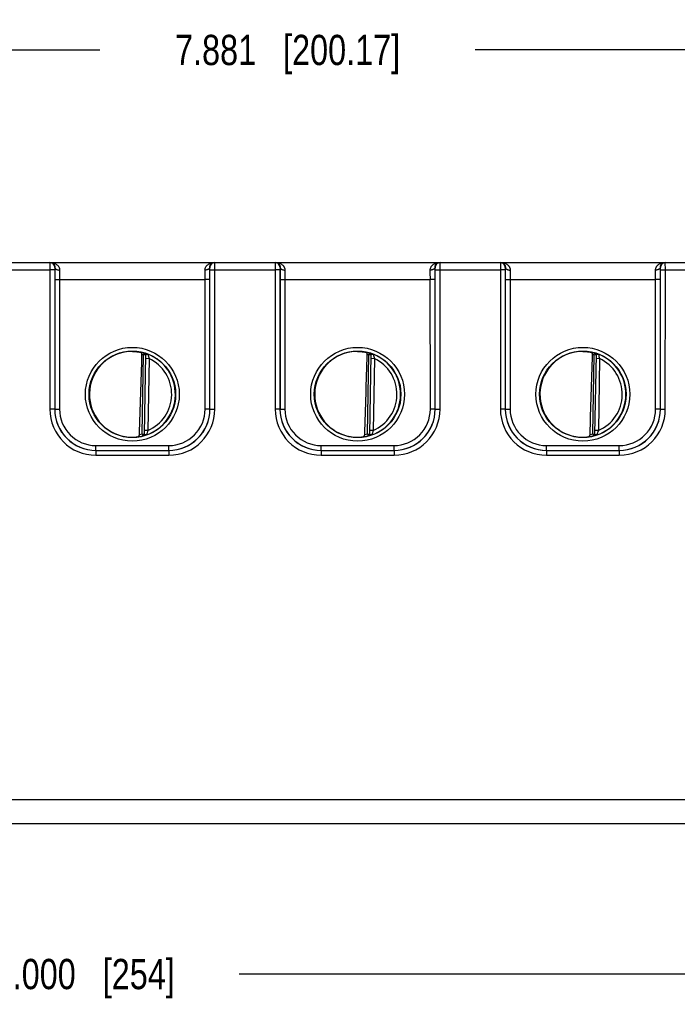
# Model space of a CAD drawing. Header units: inches. Extents: x 0 to 34, y 0 to 22.
# Tile 41 of 67: x 23.9 to 26.6, y 4.9 to 9. Entities that reach past the tile are written whole.
import ezdxf

# ---------------------------------------------------------------- set-up
doc = ezdxf.new("R2010")
doc.units = ezdxf.units.IN
doc.header["$LTSCALE"] = 1.87
doc.header["$MEASUREMENT"] = 0
doc.layers.get('0').update_dxf_attribs({"linetype": 'CONTINUOUS'})
doc.layers.add('DIMENSIONS', color=7, linetype='CONTINUOUS')
doc.styles.get("Standard").update_dxf_attribs({"font": 'txt', "width": 0.8})
doc.dimstyles.new('DIMSTYLE_1', dxfattribs={"dimtxt": 0.125, "dimasz": 0.18, "dimexe": 0.18, "dimexo": 0.0625, "dimgap": 0.09, "dimtad": 0, "dimtih": 1, "dimtoh": 1, "dimdec": 3, "dimzin": 4, "dimdsep": 46, "dimtxsty": 'STANDARD', "dimblk": '_FILLED', "dimblk1": '_FILLED', "dimblk2": '_FILLED', "dimcen": 0.09, "dimadec": 0, "dimazin": 0, "dimtp": 0.01, "dimtm": 0.01, "dimtfac": 1, "dimtdec": 3, "dimtofl": 0, "dimtmove": 0, "dimatfit": 3, "dimldrblk": '_FILLED', "dimfxl": 1, "dimtolj": 1, "dimtzin": 4, "dimarcsym": 0})

# ---------------------------------------------------------------- blocks, each defined once
blk = doc.blocks.new('_FILLED')
at = {"color": 0, "linetype": 'BYBLOCK'}
blk.add_solid([(0, 0), (-1, 0.174), (-1, -0.174)], dxfattribs=at)
blk = doc.blocks.new('*D4')
at = {"layer": 'DIMENSIONS', "color": 2, "linetype": 'CONTINUOUS'}
for p, q in [((18.8315, 6.2015), (18.8315, 4.8902)), ((28.8315, 6.2015), (28.8315, 4.8902)), ((18.8315, 5.0152), (23.4499, 5.0152)), ((28.8315, 5.0152), (24.7999, 5.0152))]:
    blk.add_line(p, q, dxfattribs=at)
at = {"layer": 'DIMENSIONS', "color": 2, "linetype": 'CONTINUOUS', "xscale": 0.18, "yscale": 0.18, "zscale": 0.18, "rotation": 180}
blk.add_blockref('_FILLED', (18.8315, 5.0152), dxfattribs=at)
at = {"layer": 'DIMENSIONS', "color": 2, "linetype": 'CONTINUOUS', "xscale": 0.18, "yscale": 0.18, "zscale": 0.18}
blk.add_blockref('_FILLED', (28.8315, 5.0152), dxfattribs=at)
at = {"layer": 'DIMENSIONS', "color": 2, "linetype": 'CONTINUOUS', "insert": (24.1249, 5.0777), "char_height": 0.125, "width": 1.225, "attachment_point": 2, "line_spacing_factor": 0.9}
blk.add_mtext('10.000{\\Ftxt.shx;\\W1.000000;\\H0.125000; }[254]', dxfattribs=at)
blk = doc.blocks.new('*D23')
at = {"layer": 'DIMENSIONS', "color": 2, "linetype": 'CONTINUOUS'}
for p, q in [((20.9508, 6.976), (20.9508, 8.9558)), ((28.8315, 6.3265), (28.8315, 8.9558)), ((20.9508, 8.8308), (24.2245, 8.8308)), ((28.8315, 8.8308), (25.7745, 8.8308))]:
    blk.add_line(p, q, dxfattribs=at)
at = {"layer": 'DIMENSIONS', "color": 2, "linetype": 'CONTINUOUS', "xscale": 0.18, "yscale": 0.18, "zscale": 0.18, "rotation": 180}
blk.add_blockref('_FILLED', (20.9508, 8.8308), dxfattribs=at)
at = {"layer": 'DIMENSIONS', "color": 2, "linetype": 'CONTINUOUS', "xscale": 0.18, "yscale": 0.18, "zscale": 0.18}
blk.add_blockref('_FILLED', (28.8315, 8.8308), dxfattribs=at)
at = {"layer": 'DIMENSIONS', "color": 2, "linetype": 'CONTINUOUS', "insert": (24.9995, 8.8933), "char_height": 0.125, "width": 1.425, "attachment_point": 2, "line_spacing_factor": 0.9}
blk.add_mtext('7.881{\\Ftxt.shx;\\W1.000000;\\H0.125000; }[200.17]', dxfattribs=at)

msp = doc.modelspace()

# ---------------------------------------------------------------- linework, layer by layer
at = {"color": 7, "linetype": 'CONTINUOUS'}
for p, q in [((20.9984, 7.953), (28.7725, 7.953)), ((24.0182, 7.953), (24.018, 7.9227)), ((24.0382, 7.933), (24.038, 7.9229)), ((24.0385, 7.933), (24.0382, 7.933)), ((24.6788, 7.933), (24.6785, 7.933)), ((24.679, 7.9229), (24.6788, 7.933)), ((24.699, 7.9227), (24.6988, 7.953)), ((24.9482, 7.953), (24.948, 7.9227)), ((24.9682, 7.933), (24.968, 7.9229)), ((24.9685, 7.933), (24.9682, 7.933)), ((25.6088, 7.933), (25.6085, 7.933)), ((25.609, 7.9229), (25.6088, 7.933)), ((25.629, 7.9227), (25.6288, 7.953)), ((25.8782, 7.953), (25.878, 7.9227)), ((25.8982, 7.933), (25.898, 7.9229)), ((25.8985, 7.933), (25.8982, 7.933)), ((26.5388, 7.933), (26.5385, 7.933)), ((26.539, 7.9229), (26.5388, 7.933)), ((26.559, 7.9227), (26.5588, 7.953)), ((23.769, 7.9227), (24.018, 7.9227)), ((24.038, 7.9229), (24.018, 7.9227)), ((24.018, 7.9227), (24.0181, 7.3474)), ((24.038, 7.9229), (24.0381, 7.3475)), ((24.6789, 7.3475), (24.679, 7.9229)), ((24.679, 7.9229), (24.699, 7.9227)), ((24.6989, 7.3474), (24.699, 7.9227)), ((24.699, 7.9227), (24.948, 7.9227)), ((24.968, 7.9229), (24.948, 7.9227)), ((24.948, 7.9227), (24.9481, 7.3474)), ((24.968, 7.9229), (24.9681, 7.3475)), ((25.6089, 7.3475), (25.609, 7.9229)), ((25.609, 7.9229), (25.629, 7.9227)), ((25.6289, 7.3474), (25.629, 7.9227)), ((25.629, 7.9227), (25.878, 7.9227)), ((25.898, 7.9229), (25.878, 7.9227)), ((25.878, 7.9227), (25.8781, 7.3474)), ((25.898, 7.9229), (25.8981, 7.3475)), ((26.5389, 7.3475), (26.539, 7.9229)), ((26.539, 7.9229), (26.559, 7.9227)), ((26.5589, 7.3474), (26.559, 7.9227)), ((26.559, 7.9227), (26.808, 7.9227)), ((24.0383, 7.8837), (24.0382, 7.3476)), ((24.0383, 7.8837), (24.0582, 7.8836)), ((24.0582, 7.8836), (24.0582, 7.3474)), ((24.0582, 7.8836), (24.6587, 7.8836)), ((24.6787, 7.8837), (24.6587, 7.8836)), ((24.6588, 7.3474), (24.6587, 7.8836)), ((24.6788, 7.3476), (24.6787, 7.8837)), ((24.9683, 7.8837), (24.9682, 7.3476)), ((24.9683, 7.8837), (24.9882, 7.8836)), ((24.9882, 7.8836), (24.9882, 7.3474)), ((24.9882, 7.8836), (25.5887, 7.8836)), ((25.6087, 7.8837), (25.5887, 7.8836)), ((25.5888, 7.3474), (25.5887, 7.8836)), ((25.6088, 7.3476), (25.6087, 7.8837)), ((25.8983, 7.8837), (25.8982, 7.3476)), ((25.8983, 7.8837), (25.9182, 7.8836)), ((25.9182, 7.8836), (26.5187, 7.8836)), ((25.9182, 7.8836), (25.9182, 7.3474)), ((26.5387, 7.8837), (26.5187, 7.8836)), ((26.5188, 7.3474), (26.5187, 7.8836)), ((26.5388, 7.3476), (26.5387, 7.8837)), ((24.3993, 7.2451), (24.4049, 7.5713)), ((24.4049, 7.5713), (24.4071, 7.5789)), ((24.4128, 7.5712), (24.4049, 7.5713)), ((24.4071, 7.5789), (24.4071, 7.5793)), ((24.4128, 7.5715), (24.4071, 7.2446)), ((24.4128, 7.5715), (24.413, 7.5722)), ((25.3293, 7.2451), (25.3349, 7.5713)), ((25.3349, 7.5713), (25.3371, 7.5789)), ((25.3428, 7.5712), (25.3349, 7.5713)), ((25.3371, 7.5789), (25.3371, 7.5793)), ((25.3428, 7.5715), (25.3371, 7.2446)), ((25.3428, 7.5715), (25.343, 7.5722)), ((26.2593, 7.2451), (26.2649, 7.5713)), ((26.2649, 7.5713), (26.2671, 7.5789)), ((26.2728, 7.5712), (26.2649, 7.5713)), ((26.2671, 7.5789), (26.2671, 7.5793)), ((26.2728, 7.5715), (26.2671, 7.2446)), ((26.2728, 7.5715), (26.273, 7.5722)), ((24.4276, 7.5561), (24.4126, 7.5564)), ((24.4276, 7.5561), (24.4224, 7.2595)), ((25.3576, 7.5561), (25.3426, 7.5564)), ((25.3576, 7.5561), (25.3524, 7.2595)), ((26.2876, 7.5561), (26.2726, 7.5564)), ((26.2876, 7.5561), (26.2824, 7.2595)), ((24.0381, 7.3475), (24.0181, 7.3474)), ((24.0381, 7.3475), (24.0382, 7.3476)), ((24.0382, 7.3476), (24.0582, 7.3474)), ((24.6788, 7.3476), (24.6588, 7.3474)), ((24.6789, 7.3475), (24.6788, 7.3476)), ((24.6789, 7.3475), (24.6989, 7.3474)), ((24.9681, 7.3475), (24.9481, 7.3474)), ((24.9681, 7.3475), (24.9682, 7.3476)), ((24.9682, 7.3476), (24.9882, 7.3474)), ((25.6088, 7.3476), (25.5888, 7.3474)), ((25.6089, 7.3475), (25.6088, 7.3476)), ((25.6089, 7.3475), (25.6289, 7.3474)), ((25.8981, 7.3475), (25.8781, 7.3474)), ((25.8981, 7.3475), (25.8982, 7.3476)), ((25.8982, 7.3476), (25.9182, 7.3474)), ((26.5388, 7.3476), (26.5188, 7.3474)), ((26.5389, 7.3475), (26.5388, 7.3476)), ((26.5389, 7.3475), (26.5589, 7.3474)), ((24.3993, 7.2451), (24.4071, 7.2449)), ((24.3993, 7.2451), (24.4012, 7.2374)), ((24.4011, 7.2371), (24.4012, 7.2374)), ((24.4224, 7.2595), (24.4074, 7.2597)), ((25.3293, 7.2451), (25.3371, 7.2449)), ((25.3293, 7.2451), (25.3312, 7.2374)), ((25.3311, 7.2371), (25.3312, 7.2374)), ((25.3524, 7.2595), (25.3374, 7.2597)), ((26.2593, 7.2451), (26.2671, 7.2449)), ((26.2593, 7.2451), (26.2612, 7.2374)), ((26.2611, 7.2371), (26.2612, 7.2374)), ((26.2824, 7.2595), (26.2674, 7.2597)), ((24.2081, 7.1776), (24.2081, 7.1974)), ((24.2081, 7.1974), (24.5089, 7.1974)), ((24.5089, 7.1776), (24.5089, 7.1974)), ((25.1381, 7.1974), (25.4389, 7.1974)), ((25.1381, 7.1776), (25.1381, 7.1974)), ((25.4389, 7.1776), (25.4389, 7.1974)), ((26.0681, 7.1974), (26.3689, 7.1974)), ((26.0681, 7.1776), (26.0681, 7.1974)), ((26.3689, 7.1776), (26.3689, 7.1974)), ((24.2081, 7.1776), (24.2081, 7.1776)), ((24.2081, 7.1776), (24.2081, 7.1574)), ((24.2081, 7.1776), (24.5089, 7.1776)), ((24.2081, 7.1776), (24.5089, 7.1776)), ((24.2081, 7.1574), (24.5089, 7.1574)), ((24.5089, 7.1776), (24.5089, 7.1574)), ((24.5089, 7.1776), (24.5089, 7.1776)), ((25.1381, 7.1776), (25.4389, 7.1776)), ((25.1381, 7.1776), (25.4389, 7.1776)), ((25.1381, 7.1776), (25.1381, 7.1776)), ((25.1381, 7.1776), (25.1381, 7.1574)), ((25.1381, 7.1574), (25.4389, 7.1574)), ((25.4389, 7.1776), (25.4389, 7.1776)), ((25.4389, 7.1776), (25.4389, 7.1574)), ((26.0681, 7.1776), (26.3689, 7.1776)), ((26.0681, 7.1776), (26.3689, 7.1776)), ((26.0681, 7.1776), (26.0681, 7.1776)), ((26.0681, 7.1776), (26.0681, 7.1574)), ((26.0681, 7.1574), (26.3689, 7.1574)), ((26.3689, 7.1776), (26.3689, 7.1776)), ((26.3689, 7.1776), (26.3689, 7.1574)), ((28.7222, 5.7341), (18.9407, 5.7341)), ((28.7222, 5.635), (18.9407, 5.635))]:
    msp.add_line(p, q, dxfattribs=at)
for centre, radius in [((24.3585, 7.4091), 0.1937), ((25.2885, 7.4091), 0.1937), ((26.2185, 7.4091), 0.1937), ((24.3585, 7.4089), 0.1787), ((25.2885, 7.4089), 0.1787), ((26.2185, 7.4089), 0.1787)]:
    msp.add_circle(centre, radius, dxfattribs=at)
for centre, radius, start, end in [((24.0182, 7.933), 0.02, 359.9953, 89.995), ((28.4359, 7.8847), 4.3977, 179.3713, 180.0125), ((20.2811, 7.8847), 4.3977, 359.9875, 0.6287), ((24.6988, 7.933), 0.02, 90.005, 180.0047), ((24.9482, 7.933), 0.02, 359.9953, 89.995), ((29.3659, 7.8847), 4.3977, 179.3713, 180.0125), ((21.2111, 7.8847), 4.3977, 359.9875, 0.6287), ((25.6288, 7.933), 0.02, 90.005, 180.0047), ((25.8782, 7.933), 0.02, 359.9953, 89.995), ((30.2959, 7.8847), 4.3977, 179.3713, 180.0125), ((22.1411, 7.8847), 4.3977, 359.9875, 0.6287), ((26.5588, 7.933), 0.02, 90.005, 180.0047), ((26.7187, 7.8843), 2.6605, 179.1916, 180.016), ((21.9983, 7.8843), 2.6605, 359.984, 0.8084), ((27.6487, 7.8843), 2.6605, 179.1916, 180.016), ((22.9283, 7.8843), 2.6605, 359.984, 0.8084), ((28.5787, 7.8843), 2.6605, 179.1916, 180.016), ((23.8583, 7.8843), 2.6605, 359.984, 0.8084), ((24.3576, 7.416), 0.1701, 89.6908, 97.6004), ((-99.8452, 11.2804), 124.2988, 358.138489, 358.290845), ((24.3585, 7.409), 0.1768, 74.0306, 78.9352), ((24.3585, 7.409), 0.1689, 74.0306, 76.3334), ((24.405, 7.5717), 0.00787, 359.0044, 74.0712), ((24.405, 7.5713), 0.00786, 359.0013, 74.0392), ((24.3585, 7.409), 0.1776, 289.2016, 68.7985), ((24.7057, 7.6394), 0.2903, 192.9249, 196.6783), ((25.2876, 7.416), 0.1701, 89.6908, 97.6004), ((-98.9152, 11.2804), 124.2988, 358.138489, 358.290845), ((25.2885, 7.409), 0.1768, 74.0306, 78.9352), ((25.2885, 7.409), 0.1689, 74.0306, 76.3334), ((25.335, 7.5717), 0.00787, 359.0044, 74.0712), ((25.335, 7.5713), 0.00786, 359.0013, 74.0392), ((25.2885, 7.409), 0.1776, 289.2016, 68.7985), ((25.6357, 7.6394), 0.2903, 192.9249, 196.6783), ((26.2176, 7.416), 0.1701, 89.6908, 97.6004), ((-97.9852, 11.2804), 124.2988, 358.138489, 358.290845), ((26.2185, 7.409), 0.1768, 74.0306, 78.9352), ((26.2185, 7.409), 0.1689, 74.0306, 76.3334), ((26.265, 7.5717), 0.00787, 359.0044, 74.0712), ((26.265, 7.5713), 0.00786, 359.0013, 74.0392), ((26.2185, 7.409), 0.1776, 289.2016, 68.7985), ((26.5657, 7.6394), 0.2903, 192.9249, 196.6783), ((24.3585, 7.409), 0.1626, 293.1447, 64.8553), ((25.2885, 7.409), 0.1626, 293.1447, 64.8553), ((26.2185, 7.409), 0.1626, 293.1447, 64.8553), ((24.2081, 7.3474), 0.19, 180.0122, 270.0065), ((24.2081, 7.3476), 0.17, 180.011, 270.01), ((24.2081, 7.3476), 0.17, 179.9858, 269.9977), ((24.2081, 7.3474), 0.15, 179.9812, 270.0002), ((24.5088, 7.3476), 0.17, 270.0023, 0.0142), ((24.5089, 7.3476), 0.17, 269.99, 359.989), ((24.5089, 7.3474), 0.19, 269.9934, 359.9878), ((24.5089, 7.3474), 0.15, 269.9998, 0.0188), ((25.1381, 7.3474), 0.19, 180.0122, 270.0065), ((25.1381, 7.3476), 0.17, 180.011, 270.01), ((25.1381, 7.3476), 0.17, 179.9858, 269.9977), ((25.1381, 7.3474), 0.15, 179.9812, 270.0002), ((25.4388, 7.3476), 0.17, 270.0023, 0.0142), ((25.4389, 7.3476), 0.17, 269.99, 359.989), ((25.4389, 7.3474), 0.19, 269.9934, 359.9878), ((25.4389, 7.3474), 0.15, 269.9998, 0.0188), ((26.0681, 7.3474), 0.19, 180.0122, 270.0065), ((26.0681, 7.3476), 0.17, 180.011, 270.01), ((26.0681, 7.3476), 0.17, 179.9858, 269.9977), ((26.0681, 7.3474), 0.15, 179.9812, 270.0002), ((26.3688, 7.3476), 0.17, 270.0023, 0.0142), ((26.3689, 7.3476), 0.17, 269.99, 359.989), ((26.3689, 7.3474), 0.19, 269.9934, 359.9878), ((26.3689, 7.3474), 0.15, 269.9998, 0.0188), ((24.3585, 7.409), 0.1768, 277.0061, 283.9694), ((24.3585, 7.409), 0.1689, 280.096, 283.9695), ((24.3992, 7.2447), 0.00787, 283.9293, 358.9961), ((24.3993, 7.2451), 0.00786, 283.9615, 358.9987), ((24.6975, 7.1665), 0.2904, 161.3219, 165.0747), ((25.2885, 7.409), 0.1768, 277.0061, 283.9694), ((25.2885, 7.409), 0.1689, 280.096, 283.9695), ((25.3292, 7.2447), 0.00787, 283.9293, 358.9961), ((25.3293, 7.2451), 0.00786, 283.9615, 358.9987), ((25.6275, 7.1665), 0.2904, 161.3219, 165.0747), ((26.2185, 7.409), 0.1768, 277.0061, 283.9694), ((26.2185, 7.409), 0.1689, 280.096, 283.9695), ((26.2592, 7.2447), 0.00787, 283.9293, 358.9961), ((26.2593, 7.2451), 0.00786, 283.9615, 358.9987), ((26.5575, 7.1665), 0.2904, 161.3219, 165.0747), ((24.3573, 7.4019), 0.1699, 260.3962, 270.3988), ((24.3574, 7.3979), 0.1659, 270.3796, 277.8481), ((25.2873, 7.4019), 0.1699, 260.3962, 270.3988), ((25.2874, 7.3979), 0.1659, 270.3796, 277.8481), ((26.2173, 7.4019), 0.1699, 260.3962, 270.3988), ((26.2174, 7.3979), 0.1659, 270.3796, 277.8481)]:
    msp.add_arc(centre, radius, start, end, dxfattribs=at)
for centre in [(24.3585, 7.409), (25.2885, 7.409), (26.2185, 7.409)]:
    msp.add_ellipse(centre, major_axis=(0, 0.1771), ratio=1, start_param=0.132587, end_param=2.974099, dxfattribs=at)
for points, knots in [([(24.0198, 7.953), (24.022, 7.953), (24.0263, 7.9527), (24.0326, 7.9514), (24.0388, 7.9492), (24.0446, 7.946), (24.049, 7.9426), (24.0522, 7.9392), (24.0543, 7.9364), (24.0561, 7.9332), (24.0575, 7.9297), (24.0583, 7.9259), (24.0585, 7.9232), (24.0585, 7.9218)], [0, 0, 0, 0, 0.116927, 0.234264, 0.352492, 0.472276, 0.594644, 0.657363, 0.721434, 0.787237, 0.855246, 0.925985, 1, 1, 1, 1]), ([(24.0198, 7.953), (24.0208, 7.953), (24.0229, 7.9528), (24.0259, 7.952), (24.0289, 7.9506), (24.0317, 7.9487), (24.0343, 7.946), (24.0361, 7.9432), (24.0373, 7.9406), (24.038, 7.9383), (24.0385, 7.9357), (24.0385, 7.9339), (24.0385, 7.933)], [0, 0, 0, 0, 0.100524, 0.202694, 0.308248, 0.419344, 0.538763, 0.670474, 0.742842, 0.820864, 0.905971, 1, 1, 1, 1]), ([(24.0385, 7.933), (24.0385, 7.9326), (24.0386, 7.9319), (24.0389, 7.9308), (24.0394, 7.9297), (24.0404, 7.9283), (24.0416, 7.9271), (24.0432, 7.9259), (24.045, 7.9248), (24.0475, 7.9237), (24.051, 7.9227), (24.0547, 7.922), (24.0572, 7.9219), (24.0585, 7.9218)], [0, 0, 0, 0, 0.04377, 0.088644, 0.135389, 0.184651, 0.292195, 0.351055, 0.413274, 0.547084, 0.691658, 0.843873, 1, 1, 1, 1]), ([(24.6585, 7.9218), (24.6584, 7.9232), (24.6586, 7.9259), (24.6595, 7.9297), (24.6609, 7.9332), (24.6627, 7.9364), (24.6648, 7.9392), (24.6679, 7.9426), (24.6723, 7.946), (24.6782, 7.9492), (24.6844, 7.9514), (24.6907, 7.9527), (24.695, 7.953), (24.6972, 7.953)], [0, 0, 0, 0, 0.074015, 0.144754, 0.212763, 0.278566, 0.342637, 0.405356, 0.527724, 0.647508, 0.765736, 0.883073, 1, 1, 1, 1]), ([(24.6785, 7.933), (24.6784, 7.9326), (24.6784, 7.9319), (24.678, 7.9308), (24.6775, 7.9297), (24.6766, 7.9283), (24.6753, 7.9271), (24.6738, 7.9259), (24.672, 7.9248), (24.6694, 7.9237), (24.666, 7.9227), (24.6623, 7.922), (24.6598, 7.9219), (24.6585, 7.9218)], [0, 0, 0, 0, 0.04377, 0.088644, 0.135389, 0.184652, 0.292196, 0.351056, 0.413276, 0.547086, 0.691659, 0.843874, 1, 1, 1, 1]), ([(24.6785, 7.933), (24.6784, 7.9339), (24.6785, 7.9357), (24.679, 7.9383), (24.6797, 7.9406), (24.6809, 7.9432), (24.6827, 7.946), (24.6853, 7.9487), (24.6881, 7.9506), (24.691, 7.952), (24.6941, 7.9528), (24.6961, 7.953), (24.6972, 7.953)], [0, 0, 0, 0, 0.094029, 0.179136, 0.257158, 0.329526, 0.461237, 0.580656, 0.691752, 0.797306, 0.899476, 1, 1, 1, 1]), ([(24.9498, 7.953), (24.952, 7.953), (24.9563, 7.9527), (24.9626, 7.9514), (24.9688, 7.9492), (24.9746, 7.946), (24.979, 7.9426), (24.9822, 7.9392), (24.9843, 7.9364), (24.9861, 7.9332), (24.9875, 7.9297), (24.9883, 7.9259), (24.9885, 7.9232), (24.9885, 7.9218)], [0, 0, 0, 0, 0.116927, 0.234264, 0.352492, 0.472276, 0.594644, 0.657363, 0.721434, 0.787237, 0.855246, 0.925985, 1, 1, 1, 1]), ([(24.9498, 7.953), (24.9508, 7.953), (24.9529, 7.9528), (24.9559, 7.952), (24.9589, 7.9506), (24.9617, 7.9487), (24.9643, 7.946), (24.9661, 7.9432), (24.9673, 7.9406), (24.968, 7.9383), (24.9685, 7.9357), (24.9685, 7.9339), (24.9685, 7.933)], [0, 0, 0, 0, 0.100524, 0.202694, 0.308248, 0.419344, 0.538763, 0.670474, 0.742842, 0.820864, 0.905971, 1, 1, 1, 1]), ([(24.9685, 7.933), (24.9685, 7.9326), (24.9686, 7.9319), (24.9689, 7.9308), (24.9694, 7.9297), (24.9704, 7.9283), (24.9716, 7.9271), (24.9732, 7.9259), (24.975, 7.9248), (24.9775, 7.9237), (24.981, 7.9227), (24.9847, 7.922), (24.9872, 7.9219), (24.9885, 7.9218)], [0, 0, 0, 0, 0.04377, 0.088644, 0.135389, 0.184651, 0.292195, 0.351055, 0.413274, 0.547084, 0.691658, 0.843873, 1, 1, 1, 1]), ([(25.5885, 7.9218), (25.5884, 7.9232), (25.5886, 7.9259), (25.5895, 7.9297), (25.5909, 7.9332), (25.5927, 7.9364), (25.5948, 7.9392), (25.5979, 7.9426), (25.6023, 7.946), (25.6082, 7.9492), (25.6144, 7.9514), (25.6207, 7.9527), (25.625, 7.953), (25.6272, 7.953)], [0, 0, 0, 0, 0.074015, 0.144754, 0.212763, 0.278566, 0.342637, 0.405356, 0.527724, 0.647508, 0.765736, 0.883073, 1, 1, 1, 1]), ([(25.6085, 7.933), (25.6084, 7.9326), (25.6084, 7.9319), (25.608, 7.9308), (25.6075, 7.9297), (25.6066, 7.9283), (25.6053, 7.9271), (25.6038, 7.9259), (25.602, 7.9248), (25.5994, 7.9237), (25.596, 7.9227), (25.5923, 7.922), (25.5898, 7.9219), (25.5885, 7.9218)], [0, 0, 0, 0, 0.04377, 0.088644, 0.135389, 0.184652, 0.292196, 0.351056, 0.413276, 0.547086, 0.691659, 0.843874, 1, 1, 1, 1]), ([(25.6085, 7.933), (25.6084, 7.9339), (25.6085, 7.9357), (25.609, 7.9383), (25.6097, 7.9406), (25.6109, 7.9432), (25.6127, 7.946), (25.6153, 7.9487), (25.6181, 7.9506), (25.621, 7.952), (25.6241, 7.9528), (25.6261, 7.953), (25.6272, 7.953)], [0, 0, 0, 0, 0.094029, 0.179136, 0.257158, 0.329526, 0.461237, 0.580656, 0.691752, 0.797306, 0.899476, 1, 1, 1, 1]), ([(25.8798, 7.953), (25.882, 7.953), (25.8863, 7.9527), (25.8926, 7.9514), (25.8988, 7.9492), (25.9046, 7.946), (25.909, 7.9426), (25.9122, 7.9392), (25.9143, 7.9364), (25.9161, 7.9332), (25.9175, 7.9297), (25.9183, 7.9259), (25.9185, 7.9232), (25.9185, 7.9218)], [0, 0, 0, 0, 0.116927, 0.234264, 0.352492, 0.472276, 0.594644, 0.657363, 0.721434, 0.787237, 0.855246, 0.925985, 1, 1, 1, 1]), ([(25.8798, 7.953), (25.8808, 7.953), (25.8829, 7.9528), (25.8859, 7.952), (25.8889, 7.9506), (25.8917, 7.9487), (25.8943, 7.946), (25.8961, 7.9432), (25.8973, 7.9406), (25.898, 7.9383), (25.8985, 7.9357), (25.8985, 7.9339), (25.8985, 7.933)], [0, 0, 0, 0, 0.100524, 0.202694, 0.308248, 0.419344, 0.538763, 0.670474, 0.742842, 0.820864, 0.905971, 1, 1, 1, 1]), ([(25.8985, 7.933), (25.8985, 7.9326), (25.8986, 7.9319), (25.8989, 7.9308), (25.8994, 7.9297), (25.9004, 7.9283), (25.9016, 7.9271), (25.9032, 7.9259), (25.905, 7.9248), (25.9075, 7.9237), (25.911, 7.9227), (25.9147, 7.922), (25.9172, 7.9219), (25.9185, 7.9218)], [0, 0, 0, 0, 0.04377, 0.088644, 0.135389, 0.184651, 0.292195, 0.351055, 0.413274, 0.547084, 0.691658, 0.843873, 1, 1, 1, 1]), ([(26.5185, 7.9218), (26.5184, 7.9232), (26.5186, 7.9259), (26.5195, 7.9297), (26.5209, 7.9332), (26.5227, 7.9364), (26.5248, 7.9392), (26.5279, 7.9426), (26.5323, 7.946), (26.5382, 7.9492), (26.5444, 7.9514), (26.5507, 7.9527), (26.555, 7.953), (26.5572, 7.953)], [0, 0, 0, 0, 0.074015, 0.144754, 0.212763, 0.278566, 0.342637, 0.405356, 0.527724, 0.647508, 0.765736, 0.883073, 1, 1, 1, 1]), ([(26.5385, 7.933), (26.5384, 7.9326), (26.5384, 7.9319), (26.538, 7.9308), (26.5375, 7.9297), (26.5366, 7.9283), (26.5353, 7.9271), (26.5338, 7.9259), (26.532, 7.9248), (26.5294, 7.9237), (26.526, 7.9227), (26.5223, 7.922), (26.5198, 7.9219), (26.5185, 7.9218)], [0, 0, 0, 0, 0.04377, 0.088644, 0.135389, 0.184652, 0.292196, 0.351056, 0.413276, 0.547086, 0.691659, 0.843874, 1, 1, 1, 1]), ([(26.5385, 7.933), (26.5384, 7.9339), (26.5385, 7.9357), (26.539, 7.9383), (26.5397, 7.9406), (26.5409, 7.9432), (26.5427, 7.946), (26.5453, 7.9487), (26.5481, 7.9506), (26.551, 7.952), (26.5541, 7.9528), (26.5561, 7.953), (26.5572, 7.953)], [0, 0, 0, 0, 0.094029, 0.179136, 0.257158, 0.329526, 0.461237, 0.580656, 0.691752, 0.797306, 0.899476, 1, 1, 1, 1]), ([(24.3585, 7.5861), (24.3646, 7.5861), (24.3736, 7.5855), (24.3848, 7.5839), (24.39, 7.5829), (24.3924, 7.5824)], [0, 0, 0, 0, 0.540764, 0.782455, 1, 1, 1, 1]), ([(24.3984, 7.5731), (24.3984, 7.5737), (24.3983, 7.5749), (24.398, 7.5766), (24.3974, 7.5781), (24.3967, 7.5795), (24.3958, 7.5806), (24.3948, 7.5815), (24.3936, 7.5821), (24.3928, 7.5823), (24.3924, 7.5824)], [0, 0, 0, 0, 0.151945, 0.297858, 0.434491, 0.561092, 0.678663, 0.78927, 0.895503, 1, 1, 1, 1]), ([(24.4071, 7.5793), (24.4071, 7.5793), (24.4071, 7.5793), (24.4072, 7.5793), (24.4072, 7.5793), (24.4072, 7.5793), (24.4073, 7.5793), (24.4073, 7.5793), (24.4074, 7.5792), (24.4076, 7.5792), (24.4078, 7.5792), (24.408, 7.5791), (24.4084, 7.579), (24.409, 7.5789), (24.4097, 7.5787), (24.4106, 7.5785), (24.4116, 7.5782), (24.4127, 7.5779), (24.4139, 7.5775), (24.4152, 7.5771), (24.4171, 7.5765), (24.4196, 7.5757), (24.4216, 7.5749), (24.4227, 7.5745)], [0, 0, 0, 0, 0.001404, 0.002843, 0.004839, 0.007404, 0.01054, 0.014248, 0.018526, 0.028779, 0.041272, 0.055971, 0.072839, 0.11291, 0.16113, 0.217103, 0.280424, 0.350683, 0.427459, 0.510323, 0.598833, 0.79098, 1, 1, 1, 1]), ([(24.413, 7.5722), (24.4131, 7.5723), (24.4133, 7.5725), (24.4136, 7.5728), (24.414, 7.573), (24.4145, 7.5733), (24.415, 7.5735), (24.4159, 7.5739), (24.417, 7.5742), (24.4184, 7.5746), (24.4196, 7.5748), (24.4206, 7.5748), (24.4213, 7.5748), (24.422, 7.5747), (24.4225, 7.5746), (24.4227, 7.5745)], [0, 0, 0, 0, 0.037232, 0.07957, 0.127364, 0.180442, 0.238358, 0.300507, 0.434623, 0.576385, 0.719623, 0.790537, 0.860462, 0.929683, 1, 1, 1, 1]), ([(25.2885, 7.5861), (25.2946, 7.5861), (25.3036, 7.5855), (25.3148, 7.5839), (25.32, 7.5829), (25.3224, 7.5824)], [0, 0, 0, 0, 0.540764, 0.782455, 1, 1, 1, 1]), ([(25.3284, 7.5731), (25.3284, 7.5737), (25.3283, 7.5749), (25.328, 7.5766), (25.3274, 7.5781), (25.3267, 7.5795), (25.3258, 7.5806), (25.3248, 7.5815), (25.3236, 7.5821), (25.3228, 7.5823), (25.3224, 7.5824)], [0, 0, 0, 0, 0.151945, 0.297858, 0.434491, 0.561092, 0.678663, 0.78927, 0.895503, 1, 1, 1, 1]), ([(25.3371, 7.5793), (25.3371, 7.5793), (25.3371, 7.5793), (25.3372, 7.5793), (25.3372, 7.5793), (25.3372, 7.5793), (25.3373, 7.5793), (25.3373, 7.5793), (25.3374, 7.5792), (25.3376, 7.5792), (25.3378, 7.5792), (25.338, 7.5791), (25.3384, 7.579), (25.339, 7.5789), (25.3397, 7.5787), (25.3406, 7.5785), (25.3416, 7.5782), (25.3427, 7.5779), (25.3439, 7.5775), (25.3452, 7.5771), (25.3471, 7.5765), (25.3496, 7.5757), (25.3516, 7.5749), (25.3527, 7.5745)], [0, 0, 0, 0, 0.001404, 0.002843, 0.004839, 0.007404, 0.01054, 0.014248, 0.018526, 0.028779, 0.041272, 0.055971, 0.072839, 0.11291, 0.16113, 0.217103, 0.280424, 0.350683, 0.427459, 0.510323, 0.598833, 0.79098, 1, 1, 1, 1]), ([(25.343, 7.5722), (25.3431, 7.5723), (25.3433, 7.5725), (25.3436, 7.5728), (25.344, 7.573), (25.3445, 7.5733), (25.345, 7.5735), (25.3459, 7.5739), (25.347, 7.5742), (25.3484, 7.5746), (25.3496, 7.5748), (25.3506, 7.5748), (25.3513, 7.5748), (25.352, 7.5747), (25.3525, 7.5746), (25.3527, 7.5745)], [0, 0, 0, 0, 0.037232, 0.07957, 0.127364, 0.180442, 0.238358, 0.300507, 0.434623, 0.576385, 0.719623, 0.790537, 0.860462, 0.929683, 1, 1, 1, 1]), ([(26.2185, 7.5861), (26.2246, 7.5861), (26.2336, 7.5855), (26.2448, 7.5839), (26.25, 7.5829), (26.2524, 7.5824)], [0, 0, 0, 0, 0.540764, 0.782455, 1, 1, 1, 1]), ([(26.2584, 7.5731), (26.2584, 7.5737), (26.2583, 7.5749), (26.258, 7.5766), (26.2574, 7.5781), (26.2567, 7.5795), (26.2558, 7.5806), (26.2548, 7.5815), (26.2536, 7.5821), (26.2528, 7.5823), (26.2524, 7.5824)], [0, 0, 0, 0, 0.151945, 0.297858, 0.434491, 0.561092, 0.678663, 0.78927, 0.895503, 1, 1, 1, 1]), ([(26.2671, 7.5793), (26.2671, 7.5793), (26.2671, 7.5793), (26.2672, 7.5793), (26.2672, 7.5793), (26.2672, 7.5793), (26.2673, 7.5793), (26.2673, 7.5793), (26.2674, 7.5792), (26.2676, 7.5792), (26.2678, 7.5792), (26.268, 7.5791), (26.2684, 7.579), (26.269, 7.5789), (26.2697, 7.5787), (26.2706, 7.5785), (26.2716, 7.5782), (26.2727, 7.5779), (26.2739, 7.5775), (26.2752, 7.5771), (26.2771, 7.5765), (26.2796, 7.5757), (26.2816, 7.5749), (26.2827, 7.5745)], [0, 0, 0, 0, 0.001404, 0.002843, 0.004839, 0.007404, 0.01054, 0.014248, 0.018526, 0.028779, 0.041272, 0.055971, 0.072839, 0.11291, 0.16113, 0.217103, 0.280424, 0.350683, 0.427459, 0.510323, 0.598833, 0.79098, 1, 1, 1, 1]), ([(26.273, 7.5722), (26.2731, 7.5723), (26.2733, 7.5725), (26.2736, 7.5728), (26.274, 7.573), (26.2745, 7.5733), (26.275, 7.5735), (26.2759, 7.5739), (26.277, 7.5742), (26.2784, 7.5746), (26.2796, 7.5748), (26.2806, 7.5748), (26.2813, 7.5748), (26.282, 7.5747), (26.2825, 7.5746), (26.2827, 7.5745)], [0, 0, 0, 0, 0.037232, 0.07957, 0.127364, 0.180442, 0.238358, 0.300507, 0.434623, 0.576385, 0.719623, 0.790537, 0.860462, 0.929683, 1, 1, 1, 1]), ([(24.38, 7.2335), (24.3805, 7.2336), (24.3815, 7.2338), (24.3829, 7.2343), (24.3842, 7.2351), (24.3854, 7.2362), (24.3865, 7.2375), (24.3873, 7.239), (24.3879, 7.2408), (24.3881, 7.242), (24.3881, 7.2427)], [0, 0, 0, 0, 0.111956, 0.224128, 0.338233, 0.456366, 0.580677, 0.712906, 0.853459, 1, 1, 1, 1]), ([(24.4169, 7.2413), (24.4158, 7.2409), (24.4137, 7.2402), (24.4112, 7.2395), (24.4093, 7.2389), (24.408, 7.2386), (24.4068, 7.2383), (24.4057, 7.238), (24.4047, 7.2377), (24.4038, 7.2375), (24.403, 7.2374), (24.4024, 7.2372), (24.4021, 7.2372), (24.4018, 7.2371), (24.4016, 7.2371), (24.4015, 7.2371), (24.4014, 7.2371), (24.4013, 7.2371), (24.4013, 7.2371), (24.4012, 7.2371), (24.4012, 7.2371), (24.4012, 7.2371), (24.4011, 7.2371), (24.4011, 7.2371)], [0, 0, 0, 0, 0.209021, 0.401167, 0.489677, 0.572541, 0.649317, 0.719576, 0.782897, 0.83887, 0.88709, 0.927161, 0.944029, 0.958728, 0.971221, 0.981474, 0.985752, 0.98946, 0.992596, 0.995161, 0.997157, 0.998597, 1, 1, 1, 1]), ([(24.4169, 7.2413), (24.4166, 7.2412), (24.4161, 7.2411), (24.4153, 7.241), (24.4145, 7.241), (24.4134, 7.2412), (24.412, 7.2415), (24.4108, 7.2419), (24.4098, 7.2423), (24.4092, 7.2426), (24.4086, 7.2429), (24.4081, 7.2432), (24.4077, 7.2435), (24.4074, 7.2438), (24.4072, 7.2441), (24.4071, 7.2444), (24.4071, 7.2445), (24.4071, 7.2446)], [0, 0, 0, 0, 0.074045, 0.147074, 0.221134, 0.296249, 0.447289, 0.594183, 0.663358, 0.728285, 0.788055, 0.841916, 0.889393, 0.930575, 0.966529, 0.983356, 1, 1, 1, 1]), ([(25.31, 7.2335), (25.3105, 7.2336), (25.3115, 7.2338), (25.3129, 7.2343), (25.3142, 7.2351), (25.3154, 7.2362), (25.3165, 7.2375), (25.3173, 7.239), (25.3179, 7.2408), (25.3181, 7.242), (25.3181, 7.2427)], [0, 0, 0, 0, 0.111956, 0.224128, 0.338233, 0.456366, 0.580677, 0.712906, 0.853459, 1, 1, 1, 1]), ([(25.3469, 7.2413), (25.3458, 7.2409), (25.3437, 7.2402), (25.3412, 7.2395), (25.3393, 7.2389), (25.338, 7.2386), (25.3368, 7.2383), (25.3357, 7.238), (25.3347, 7.2377), (25.3338, 7.2375), (25.333, 7.2374), (25.3324, 7.2372), (25.3321, 7.2372), (25.3318, 7.2371), (25.3316, 7.2371), (25.3315, 7.2371), (25.3314, 7.2371), (25.3313, 7.2371), (25.3313, 7.2371), (25.3312, 7.2371), (25.3312, 7.2371), (25.3312, 7.2371), (25.3311, 7.2371), (25.3311, 7.2371)], [0, 0, 0, 0, 0.209021, 0.401167, 0.489677, 0.572541, 0.649317, 0.719576, 0.782897, 0.83887, 0.88709, 0.927161, 0.944029, 0.958728, 0.971221, 0.981474, 0.985752, 0.98946, 0.992596, 0.995161, 0.997157, 0.998597, 1, 1, 1, 1]), ([(25.3469, 7.2413), (25.3466, 7.2412), (25.3461, 7.2411), (25.3453, 7.241), (25.3445, 7.241), (25.3434, 7.2412), (25.342, 7.2415), (25.3408, 7.2419), (25.3398, 7.2423), (25.3392, 7.2426), (25.3386, 7.2429), (25.3381, 7.2432), (25.3377, 7.2435), (25.3374, 7.2438), (25.3372, 7.2441), (25.3371, 7.2444), (25.3371, 7.2445), (25.3371, 7.2446)], [0, 0, 0, 0, 0.074045, 0.147074, 0.221134, 0.296249, 0.447289, 0.594183, 0.663358, 0.728285, 0.788055, 0.841916, 0.889393, 0.930575, 0.966529, 0.983356, 1, 1, 1, 1]), ([(26.24, 7.2335), (26.2405, 7.2336), (26.2415, 7.2338), (26.2429, 7.2343), (26.2442, 7.2351), (26.2454, 7.2362), (26.2465, 7.2375), (26.2473, 7.239), (26.2479, 7.2408), (26.2481, 7.242), (26.2481, 7.2427)], [0, 0, 0, 0, 0.111956, 0.224128, 0.338233, 0.456366, 0.580677, 0.712906, 0.853459, 1, 1, 1, 1]), ([(26.2769, 7.2413), (26.2758, 7.2409), (26.2737, 7.2402), (26.2712, 7.2395), (26.2693, 7.2389), (26.268, 7.2386), (26.2668, 7.2383), (26.2657, 7.238), (26.2647, 7.2377), (26.2638, 7.2375), (26.263, 7.2374), (26.2624, 7.2372), (26.2621, 7.2372), (26.2618, 7.2371), (26.2616, 7.2371), (26.2615, 7.2371), (26.2614, 7.2371), (26.2613, 7.2371), (26.2613, 7.2371), (26.2612, 7.2371), (26.2612, 7.2371), (26.2612, 7.2371), (26.2611, 7.2371), (26.2611, 7.2371)], [0, 0, 0, 0, 0.209021, 0.401167, 0.489677, 0.572541, 0.649317, 0.719576, 0.782897, 0.83887, 0.88709, 0.927161, 0.944029, 0.958728, 0.971221, 0.981474, 0.985752, 0.98946, 0.992596, 0.995161, 0.997157, 0.998597, 1, 1, 1, 1]), ([(26.2769, 7.2413), (26.2766, 7.2412), (26.2761, 7.2411), (26.2753, 7.241), (26.2745, 7.241), (26.2734, 7.2412), (26.272, 7.2415), (26.2708, 7.2419), (26.2698, 7.2423), (26.2692, 7.2426), (26.2686, 7.2429), (26.2681, 7.2432), (26.2677, 7.2435), (26.2674, 7.2438), (26.2672, 7.2441), (26.2671, 7.2444), (26.2671, 7.2445), (26.2671, 7.2446)], [0, 0, 0, 0, 0.074045, 0.147074, 0.221134, 0.296249, 0.447289, 0.594183, 0.663358, 0.728285, 0.788055, 0.841916, 0.889393, 0.930575, 0.966529, 0.983356, 1, 1, 1, 1])]:
    msp.add_open_spline(points, degree=3, knots=knots, dxfattribs=at)

# ---------------------------------------------------------------- dimensions: what is measured, and where the dimension line sits
at = {"layer": 'DIMENSIONS', "color": 2, "linetype": 'CONTINUOUS'}
for base, p1, p2, picture, middle in [((28.8315, 8.8308), (20.9508, 6.976), (28.8315, 6.3265), '*D23', (24.8495, 8.8308)), ((28.8315, 5.0152), (18.8315, 6.2015), (28.8315, 6.2015), '*D4', (23.9499, 5.0152))]:
    dim = msp.add_linear_dim(base=base, p1=p1, p2=p2, dimstyle='DIMSTYLE_1', dxfattribs=at)
    dim.commit()
    dim.dimension.update_dxf_attribs({"geometry": picture, "text_midpoint": middle, "dimtype": 160})

doc.saveas('drawing.dxf')
